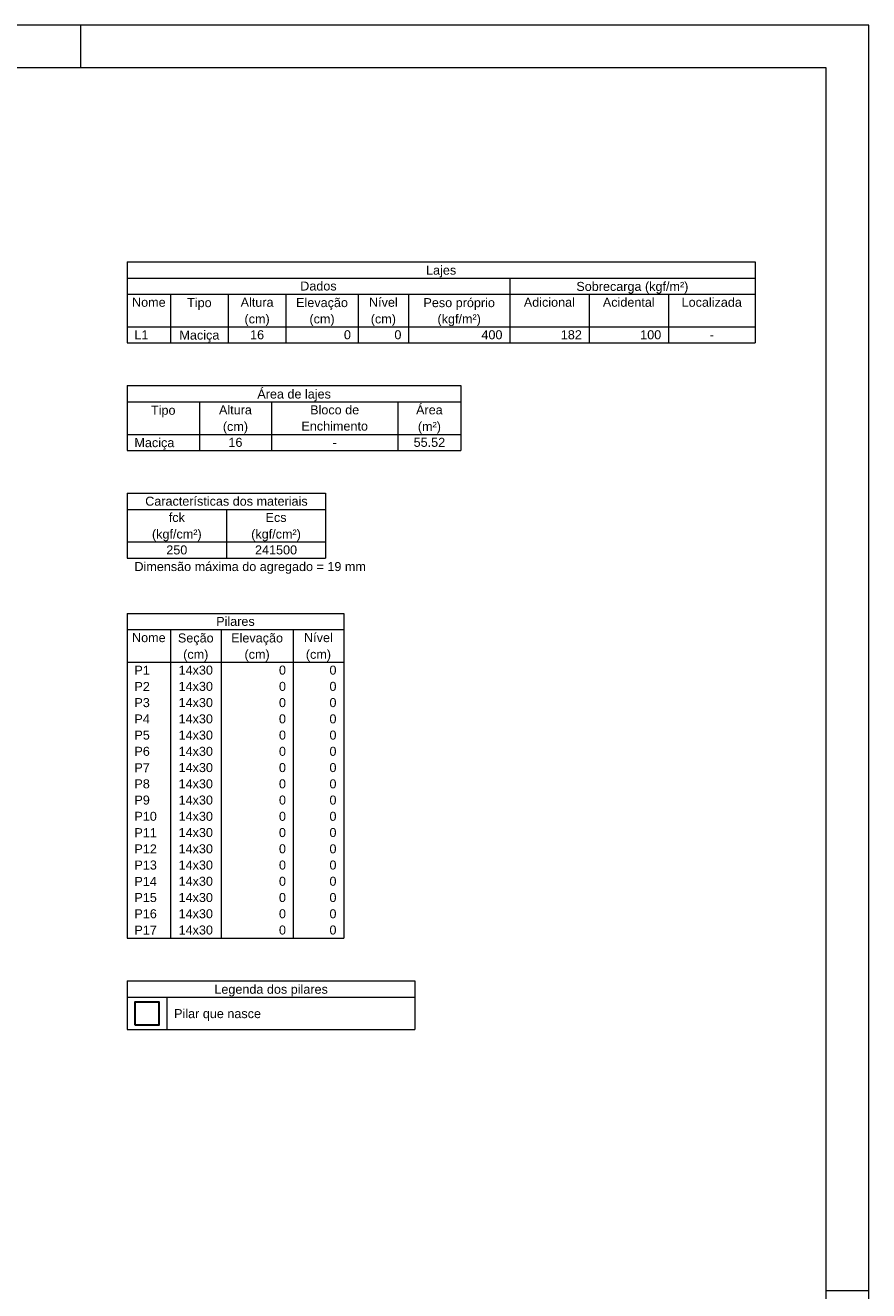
# Model space of a CAD drawing. Header units: millimetres. Extents: x 337 to 526, y -381 to -65.
# Tile 83 of 104: x 402 to 422, y -95 to -65. Entities that reach past the tile are written whole.
import ezdxf

# ---------------------------------------------------------------- set-up
doc = ezdxf.new("R2010")
doc.units = ezdxf.units.MM
doc.header["$MEASUREMENT"] = 0
for name, color, linetype, lineweight in [('FO-Pilares', 152, 'Continuous', 30), ('FO-Textos das vigas', 7, 'Continuous', 5), ('FO-Textos dos pilares', 7, 'Continuous', 5), ('PRANCHA 01', 7, 'Continuous', 20)]:
    doc.layers.add(name, color=color, linetype=linetype, lineweight=lineweight)
doc.styles.add('Arial', font='arial.ttf')

msp = doc.modelspace()

# ---------------------------------------------------------------- linework, layer by layer
at = {"layer": 'FO-Pilares'}
msp.add_lwpolyline([(404.312, -88.537), (404.312, -87.9864), (404.8627, -87.9864), (404.8627, -88.537), (404.312, -88.537)], close=True, dxfattribs=at)
at = {"layer": 'FO-Textos das vigas'}
for p, q in [((404.1214, -70.6185), (418.8627, -70.6185)), ((404.1214, -70.6185), (404.1214, -70.9998)), ((418.8627, -70.6185), (418.8627, -70.9998)), ((404.1214, -70.9998), (418.8627, -70.9998)), ((404.1214, -70.9998), (418.8627, -70.9998)), ((404.1214, -70.9998), (404.1214, -72.5247)), ((413.1017, -70.9998), (413.1017, -71.381)), ((418.8627, -70.9998), (418.8627, -72.5247)), ((404.1214, -71.381), (418.8627, -71.381)), ((405.138, -71.381), (405.138, -72.5247)), ((406.4935, -71.381), (406.4935, -72.5247)), ((407.8491, -71.381), (407.8491, -72.5247)), ((409.5435, -71.381), (409.5435, -72.5247)), ((410.7295, -71.381), (410.7295, -72.5247)), ((413.1017, -71.381), (413.1017, -72.5247)), ((414.9655, -71.381), (414.9655, -72.5247)), ((416.8294, -71.381), (416.8294, -72.5247)), ((404.1214, -72.1435), (418.8627, -72.1435)), ((404.1214, -72.5247), (418.8627, -72.5247)), ((404.1214, -73.5247), (411.958, -73.5247)), ((404.1214, -73.5247), (404.1214, -75.0497)), ((411.958, -73.5247), (411.958, -75.0497)), ((404.1214, -73.906), (411.958, -73.906)), ((405.8158, -73.906), (405.8158, -75.0497)), ((407.5102, -73.906), (407.5102, -75.0497)), ((410.4754, -73.906), (410.4754, -75.0497)), ((404.1214, -74.6685), (411.958, -74.6685)), ((404.1214, -75.0497), (411.958, -75.0497)), ((404.1214, -76.0497), (408.781, -76.0497)), ((404.1214, -76.0497), (404.1214, -76.4309)), ((408.781, -76.0497), (408.781, -76.4309)), ((404.1214, -76.4309), (408.781, -76.4309)), ((404.1214, -76.4309), (404.1214, -77.5747)), ((406.4512, -76.4309), (406.4512, -77.5747)), ((408.781, -76.4309), (408.781, -77.5747)), ((404.1214, -77.1934), (408.781, -77.1934)), ((404.1214, -77.5747), (408.781, -77.5747)), ((404.1214, -77.5747), (408.781, -77.5747)), ((404.1214, -87.496), (410.8778, -87.496)), ((404.1214, -87.496), (404.1214, -88.6397)), ((410.8778, -87.496), (410.8778, -88.6397)), ((404.1214, -87.8772), (410.8778, -87.8772)), ((405.0533, -87.8772), (405.0533, -88.6397)), ((404.1214, -88.6397), (410.8778, -88.6397))]:
    msp.add_line(p, q, dxfattribs=at)
at = {"layer": 'FO-Textos dos pilares'}
for p, q in [((404.1214, -78.8712), (409.2046, -78.8712)), ((404.1214, -78.8712), (404.1214, -86.496)), ((409.2046, -78.8712), (409.2046, -86.496)), ((404.1214, -79.2524), (409.2046, -79.2524)), ((405.138, -79.2524), (405.138, -86.496)), ((406.3241, -79.2524), (406.3241, -86.496)), ((408.0185, -79.2524), (408.0185, -86.496)), ((404.1214, -80.0149), (409.2046, -80.0149)), ((404.1214, -86.496), (409.2046, -86.496))]:
    msp.add_line(p, q, dxfattribs=at)
at = {"layer": 'PRANCHA 01'}
for points in [[(337.4312, -124.4682), (421.5312, -124.4682), (421.5312, -65.0682), (337.4312, -65.0682), (337.4312, -124.4682)], [(403.0312, -66.0682), (403.0312, -65.0682)], [(421.5312, -94.7682), (420.5312, -94.7682)], [(421.5312, -94.7682), (420.5312, -94.7682)]]:
    msp.add_lwpolyline(points, dxfattribs=at)
msp.add_lwpolyline([(339.9312, -123.4682), (420.5312, -123.4682), (420.5312, -66.0682), (339.9312, -66.0682)], close=True, dxfattribs=at)

# ---------------------------------------------------------------- texts
at = {"layer": 'FO-Textos das vigas', "linetype": 'Continuous', "char_height": 0.2118, "line_spacing_factor": 0.798, "style": 'Arial'}
for s, insert, width, attachment_point in [('Lajes', (411.4921, -70.9845), 1.439829, 8), ('Dados', (408.6115, -71.2963), 1.74097, 8), ('Sobrecarga (kgf/m²)', (415.9821, -71.3665), 5.355246, 8), ('Nome', (404.6297, -71.6775), 1.606574, 8), ('Tipo', (405.8161, -71.7475), 1.171625, 8), ('Altura', (407.1713, -71.6775), 1.573342, 8), ('Elevação', (408.6961, -71.7475), 2.477647, 8), ('Nível', (410.1365, -71.6775), 1.37219, 8), ('Peso próprio', (411.9161, -71.7475), 3.414888, 8), ('Adicional', (414.0336, -71.6775), 2.444121, 8), ('Acidental', (415.8975, -71.6775), 2.477647, 8), ('Localizada', (417.846, -71.6775), 2.879658, 8), ('(cm)', (407.1711, -72.1285), 1.203975, 8), ('(cm)', (408.6961, -72.1285), 1.203975, 8), ('(cm)', (410.1361, -72.1285), 1.203975, 8), ('(kgf/m²)', (411.9161, -72.1285), 2.074165, 8), ('L1', (404.2908, -72.44), 0.66992, 7), ('16', (407.1713, -72.44), 0.66992, 8), ('0', (409.374, -72.44), 0.33496, 9), ('0', (410.5601, -72.44), 0.33496, 9), ('400', (412.9323, -72.44), 1.004881, 9), ('182', (414.7961, -72.44), 1.004881, 9), ('100', (416.6599, -72.44), 1.004881, 9), ('Maciça', (405.8161, -72.5095), 1.907714, 8), ('-', (417.846, -72.44), 0.200564, 8), ('Área de lajes', (408.0401, -73.8915), 3.515465, 8), ('Altura', (406.663, -74.2025), 1.573342, 8), ('Bloco de', (408.9928, -74.2025), 2.343839, 8), ('Área', (411.2167, -74.2025), 1.272202, 8), ('Tipo', (404.9681, -74.2725), 1.171625, 8), ('(cm)', (406.6631, -74.6535), 1.203975, 8), ('Enchimento', (408.9928, -74.5837), 3.180504, 8), ('(m²)', (411.2171, -74.6535), 1.103398, 8), ('Maciça', (404.2911, -75.0345), 1.907714, 7), ('16', (406.663, -74.965), 0.66992, 8), ('-', (408.9928, -74.965), 0.200564, 8), ('55.52', (411.2167, -74.965), 1.507174, 8), ('Características dos materiais', (406.4512, -76.3462), 7.765254, 8), ('fck', (405.2863, -76.7275), 0.769614, 8), ('Ecs', (407.6161, -76.7275), 1.003998, 8), ('(kgf/cm²)', (405.2861, -77.1785), 2.375306, 8), ('(kgf/cm²)', (407.6161, -77.1785), 2.375306, 8), ('250', (405.2863, -77.4899), 1.004881, 8), ('241500', (407.6161, -77.4899), 2.009761, 8), ('Dimensão máxima do agregado = 19 mm', (404.2911, -77.9415), 11.063979, 7), ('Legenda dos pilares', (407.5001, -87.8625), 5.424649, 8), ('Pilar que nasce', (405.2231, -88.4345), 4.151565, 7)]:
    msp.add_mtext(s, dxfattribs=dict(at, insert=insert, width=width, attachment_point=attachment_point))
at = {"layer": 'FO-Textos dos pilares', "linetype": 'Continuous', "char_height": 0.2118, "line_spacing_factor": 0.798, "style": 'Arial'}
for s, insert, width, attachment_point in [('Pilares', (406.663, -79.1677), 1.840958, 8), ('Nome', (404.6297, -79.5489), 1.606574, 8), ('Nível', (408.6115, -79.5489), 1.37219, 8), ('Seção', (405.7311, -79.6185), 1.707738, 8), ('Elevação', (407.1711, -79.6185), 2.477647, 8), ('(cm)', (405.7311, -80.0005), 1.203975, 8), ('(cm)', (407.1711, -80.0005), 1.203975, 8), ('(cm)', (408.6111, -80.0005), 1.203975, 8), ('P1', (404.2908, -80.3114), 0.736677, 7), ('14x30', (405.7311, -80.3114), 1.640981, 8), ('0', (407.8491, -80.3114), 0.33496, 9), ('0', (409.0351, -80.3114), 0.33496, 9), ('P2', (404.2908, -80.6927), 0.736677, 7), ('14x30', (405.7311, -80.6927), 1.640981, 8), ('0', (407.8491, -80.6927), 0.33496, 9), ('0', (409.0351, -80.6927), 0.33496, 9), ('P3', (404.2908, -81.0739), 0.736677, 7), ('14x30', (405.7311, -81.0739), 1.640981, 8), ('0', (407.8491, -81.0739), 0.33496, 9), ('0', (409.0351, -81.0739), 0.33496, 9), ('P4', (404.2908, -81.4551), 0.736677, 7), ('14x30', (405.7311, -81.4551), 1.640981, 8), ('0', (407.8491, -81.4551), 0.33496, 9), ('0', (409.0351, -81.4551), 0.33496, 9), ('P5', (404.2908, -81.8364), 0.736677, 7), ('14x30', (405.7311, -81.8364), 1.640981, 8), ('0', (407.8491, -81.8364), 0.33496, 9), ('0', (409.0351, -81.8364), 0.33496, 9), ('P6', (404.2908, -82.2176), 0.736677, 7), ('14x30', (405.7311, -82.2176), 1.640981, 8), ('0', (407.8491, -82.2176), 0.33496, 9), ('0', (409.0351, -82.2176), 0.33496, 9), ('P7', (404.2908, -82.5989), 0.736677, 7), ('14x30', (405.7311, -82.5989), 1.640981, 8), ('0', (407.8491, -82.5989), 0.33496, 9), ('0', (409.0351, -82.5989), 0.33496, 9), ('P8', (404.2908, -82.9801), 0.736677, 7), ('14x30', (405.7311, -82.9801), 1.640981, 8), ('0', (407.8491, -82.9801), 0.33496, 9), ('0', (409.0351, -82.9801), 0.33496, 9), ('P9', (404.2908, -83.3613), 0.736677, 7), ('14x30', (405.7311, -83.3613), 1.640981, 8), ('0', (407.8491, -83.3613), 0.33496, 9), ('0', (409.0351, -83.3613), 0.33496, 9), ('P10', (404.2908, -83.7426), 1.071637, 7), ('14x30', (405.7311, -83.7426), 1.640981, 8), ('0', (407.8491, -83.7426), 0.33496, 9), ('0', (409.0351, -83.7426), 0.33496, 9), ('P11', (404.2908, -84.1238), 1.071637, 7), ('14x30', (405.7311, -84.1238), 1.640981, 8), ('0', (407.8491, -84.1238), 0.33496, 9), ('0', (409.0351, -84.1238), 0.33496, 9), ('P12', (404.2908, -84.5051), 1.071637, 7), ('14x30', (405.7311, -84.5051), 1.640981, 8), ('0', (407.8491, -84.5051), 0.33496, 9), ('0', (409.0351, -84.5051), 0.33496, 9), ('P13', (404.2908, -84.8863), 1.071637, 7), ('14x30', (405.7311, -84.8863), 1.640981, 8), ('0', (407.8491, -84.8863), 0.33496, 9), ('0', (409.0351, -84.8863), 0.33496, 9), ('P14', (404.2908, -85.2675), 1.071637, 7), ('14x30', (405.7311, -85.2675), 1.640981, 8), ('0', (407.8491, -85.2675), 0.33496, 9), ('0', (409.0351, -85.2675), 0.33496, 9), ('P15', (404.2908, -85.6488), 1.071637, 7), ('14x30', (405.7311, -85.6488), 1.640981, 8), ('0', (407.8491, -85.6488), 0.33496, 9), ('0', (409.0351, -85.6488), 0.33496, 9), ('P16', (404.2908, -86.03), 1.071637, 7), ('14x30', (405.7311, -86.03), 1.640981, 8), ('0', (407.8491, -86.03), 0.33496, 9), ('0', (409.0351, -86.03), 0.33496, 9), ('14x30', (405.7311, -86.4113), 1.640981, 8), ('0', (407.8491, -86.4113), 0.33496, 9), ('0', (409.0351, -86.4113), 0.33496, 9), ('P17', (404.2908, -86.4113), 1.071637, 7)]:
    msp.add_mtext(s, dxfattribs=dict(at, insert=insert, width=width, attachment_point=attachment_point))

doc.saveas('drawing.dxf')
